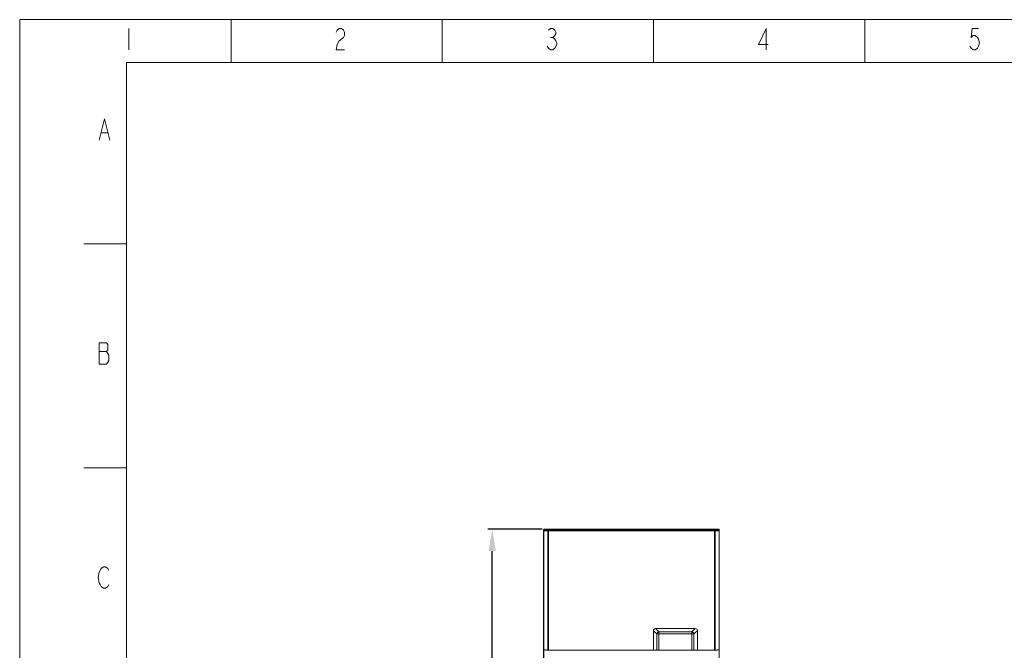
# Model space of a CAD drawing. Header units: millimetres. Extents: x 1111 to 2862, y 128 to 537.
# Tile 4 of 14: x 2284 to 2508, y 393 to 537. Entities that reach past the tile are written whole.
import ezdxf

# ---------------------------------------------------------------- set-up
doc = ezdxf.new("R2010")
doc.units = ezdxf.units.MM
doc.header["$LTSCALE"] = 10
doc.header["$PDMODE"] = 3
doc.header["$PDSIZE"] = 8
doc.layers.get('0').update_dxf_attribs({"linetype": 'CONTINUOUS', "lineweight": 15})
doc.layers.get('Defpoints').update_dxf_attribs({"linetype": 'CONTINUOUS'})
doc.layers.add('标注层', color=7, linetype='CONTINUOUS', lineweight=9)
doc.styles.add('dim', font='txt', dxfattribs={"width": 0.6})
doc.dimstyles.get("Standard").update_dxf_attribs({"dimtxt": 6, "dimasz": 5, "dimexe": 1, "dimexo": 0.5, "dimgap": 1, "dimtad": 1, "dimdec": 1, "dimdsep": 46, "dimtxsty": 'dim', "dimcen": 0, "dimadec": 0, "dimazin": 0, "dimtp": 0.01, "dimtm": 0.01, "dimtfac": 1, "dimtdec": 1, "dimtmove": 0, "dimatfit": 3, "dimfxl": 1, "dimtolj": 1, "dimarcsym": 0})

# ---------------------------------------------------------------- blocks, each defined once
blk = doc.blocks.new('A$C642B7837')
at = {"color": 2, "linetype": 'Continuous'}
for p, q in [((0, 0), (0, 420)), ((0, 420), (594, 420)), ((49.5, 410), (49.5, 420)), ((99, 410), (99, 420)), ((148.5, 410), (148.5, 420)), ((198, 410), (198, 420)), ((25.6, 417.92), (25.6, 412.92)), ((124.35, 415.84), (124.85, 415.84)), ((19.12, 393.46), (20.62, 393.46)), ((15, 367.5), (25, 367.5)), ((18.62, 342.21), (20.37, 342.21)), ((15, 315), (25, 315))]:
    blk.add_line(p, q, dxfattribs=at)
at = {"color": 7, "linetype": 'Continuous'}
for p, q in [((25, 10), (25, 410)), ((25, 410), (584, 410))]:
    blk.add_line(p, q, dxfattribs=at)
at = {"color": 2, "linetype": 'Continuous'}
for points in [[(74.1, 417.09), (74.35, 417.51), (74.85, 417.92), (75.35, 417.92), (75.85, 417.51), (76.1, 417.09), (76.1, 416.26), (75.85, 415.84)], [(123.85, 417.51), (124.35, 417.92), (124.85, 417.92), (125.35, 417.51), (125.6, 417.09), (125.6, 416.67), (125.35, 416.26), (124.85, 415.84), (125.35, 415.42), (125.6, 415.01), (125.85, 414.59), (125.85, 414.17)], [(174.85, 412.92), (174.85, 417.92), (173.1, 414.17), (175.35, 414.17)], [(224.6, 417.92), (223.1, 417.92), (222.85, 415.84), (223.35, 416.26), (223.85, 416.26), (224.35, 415.84), (224.6, 415.42), (224.85, 414.59), (224.6, 413.76), (224.35, 413.34), (223.85, 412.92), (223.35, 412.92), (222.85, 413.34), (222.6, 413.76)], [(75.85, 415.84), (74.85, 415.01), (74.35, 414.17), (74.1, 412.92), (76.1, 412.92)], [(125.85, 414.17), (125.35, 413.34), (124.85, 412.92), (124.35, 412.92), (123.85, 413.34), (123.6, 413.76)], [(18.62, 391.79), (19.87, 396.79), (21.12, 391.79)], [(18.62, 344.29), (18.62, 339.29), (20.37, 339.29), (20.62, 339.71), (20.87, 340.13), (20.87, 341.38)], [(20.87, 341.38), (20.37, 342.21), (20.62, 342.63), (20.62, 343.88), (20.37, 344.29), (18.62, 344.29)], [(18.62, 290.54), (19.12, 291.38), (19.62, 291.79), (20.12, 291.79), (20.62, 291.38), (20.87, 290.96)], [(20.87, 287.63), (20.62, 287.21), (20.12, 286.79), (19.62, 286.79), (19.12, 287.21), (18.87, 287.63), (18.62, 288.04), (18.37, 289.29), (18.62, 290.54)]]:
    blk.add_lwpolyline(points, dxfattribs=at)
blk = doc.blocks.new('*D14')
at = {"layer": 'Defpoints', "color": 0, "transparency": 16777216}
for p in [(2391.76, 420.49), (2403.66, 420.49), (2404.46, 250.49)]:
    blk.add_point(p, dxfattribs=at)
at = {"layer": '标注层', "color": 0, "lineweight": -2, "transparency": 16777216}
for p, q in [((2403.16, 420.49), (2390.76, 420.49)), ((2391.76, 255.49), (2391.76, 415.49)), ((2403.96, 250.49), (2390.76, 250.49))]:
    blk.add_line(p, q, dxfattribs=at)
at = {"layer": '标注层', "color": 0, "transparency": 16777216}
for points in [[(2390.92, 415.49), (2392.59, 415.49), (2391.76, 420.49)], [(2390.92, 255.49), (2392.59, 255.49), (2391.76, 250.49)]]:
    blk.add_solid(points, dxfattribs=at)
at = {"layer": '标注层', "color": 0, "transparency": 16777216, "insert": (2387.76, 335.49), "char_height": 6, "attachment_point": 5, "rotation": 90, "style": 'dim'}
blk.add_mtext('\\A1;170', dxfattribs=at)

msp = doc.modelspace()

# ---------------------------------------------------------------- linework, layer by layer
at = {"color": 7, "linetype": 'Continuous'}
for p, q in [((2403.46, 251.49), (2403.46, 420.29)), ((2403.46, 420.14), (2403.52, 420.14)), ((2403.52, 393.11), (2403.52, 420.14)), ((2404.41, 420.12), (2403.52, 420.14)), ((2403.66, 420.34), (2403.66, 420.49)), ((2403.66, 420.49), (2443.26, 420.49)), ((2404.55, 420.32), (2403.66, 420.34)), ((2404.41, 420.12), (2404.41, 392.95)), ((2404.41, 420.12), (2442.52, 420.12)), ((2404.55, 392.94), (2404.55, 420.32)), ((2442.38, 420.32), (2404.55, 420.32)), ((2405.38, 420.38), (2405.28, 420.49)), ((2405.38, 420.38), (2441.55, 420.38)), ((2441.55, 420.38), (2441.65, 420.49)), ((2443.26, 420.34), (2442.38, 420.32)), ((2442.38, 392.94), (2442.38, 420.32)), ((2443.41, 420.14), (2442.52, 420.12)), ((2442.52, 392.95), (2442.52, 420.12)), ((2443.26, 420.49), (2443.26, 420.34)), ((2443.36, 420.46), (2443.3, 420.48)), ((2443.41, 420.14), (2443.41, 393.11)), ((2443.41, 420.14), (2443.46, 420.14)), ((2443.46, 420.29), (2443.46, 251.31)), ((2428.46, 392.94), (2428.46, 397.37)), ((2428.46, 397.37), (2429.25, 396.65)), ((2437.99, 397.84), (2428.94, 397.84)), ((2428.94, 397.84), (2429.72, 397.12)), ((2429.72, 392.94), (2429.72, 397.12)), ((2437.2, 397.12), (2429.72, 397.12)), ((2437.2, 397.12), (2437.99, 397.84)), ((2437.2, 392.94), (2437.2, 397.12)), ((2437.67, 396.65), (2438.46, 397.37)), ((2438.46, 397.37), (2438.46, 392.94)), ((2429.25, 396.65), (2429.25, 392.94)), ((2429.25, 396.65), (2437.67, 396.65)), ((2437.67, 392.94), (2437.67, 396.65)), ((2403.47, 393.12), (2403.46, 393.13)), ((2403.52, 393.11), (2403.47, 393.12)), ((2403.48, 393.02), (2403.49, 393.01)), ((2403.49, 393.01), (2403.52, 393.01)), ((2404.41, 392.95), (2403.52, 393.11)), ((2403.52, 260.69), (2403.52, 393.01)), ((2403.52, 393.01), (2404.41, 392.85)), ((2404.55, 392.94), (2442.38, 392.94)), ((2443.41, 393.11), (2442.52, 392.95)), ((2442.52, 392.85), (2443.41, 393.01)), ((2443.44, 393.12), (2443.41, 393.11)), ((2443.41, 393.01), (2443.41, 260.69))]:
    msp.add_line(p, q, dxfattribs=at)
msp.add_arc((2443.26, 420.29), 0.199, 78.5894, 89.923, dxfattribs=at)
for centre, start_param, end_param in [((2405.34, 420.29), -0.917399, 0), ((2405.46, 420.29), 5.217745, 6.283185), ((2441.47, 420.29), 0, 1.063503), ((2441.59, 420.29), 0, 0.801115)]:
    msp.add_ellipse(centre, major_axis=(0, 0.2), ratio=0.017455, start_param=start_param, end_param=end_param, dxfattribs=at)
for points in [[(2403.46, 420.29), (2403.46, 420.32), (2403.47, 420.36), (2403.49, 420.39)], [(2403.59, 420.31), (2403.61, 420.32), (2403.64, 420.34), (2403.66, 420.34)], [(2443.44, 420.39), (2443.42, 420.42), (2443.39, 420.44), (2443.36, 420.46)], [(2443.39, 420.23), (2443.4, 420.2), (2443.41, 420.17), (2443.41, 420.14)], [(2443.46, 420.29), (2443.46, 420.32), (2443.45, 420.36), (2443.44, 420.39)]]:
    msp.add_open_spline(points, degree=3, dxfattribs=at)
for points, knots in [([(2403.66, 420.34), (2403.61, 420.34), (2403.51, 420.29), (2403.46, 420.19), (2403.46, 420.14)], [0, 0, 0, 0, 0.500027, 1, 1, 1, 1]), ([(2403.49, 420.39), (2403.51, 420.42), (2403.56, 420.47), (2403.63, 420.49), (2403.66, 420.49)], [0, 0, 0, 0, 0.499984, 1, 1, 1, 1]), ([(2403.52, 420.14), (2403.52, 420.15), (2403.53, 420.21), (2403.56, 420.28), (2403.59, 420.31)], [0, 0, 0, 0, 0.272134, 1, 1, 1, 1]), ([(2404.55, 420.32), (2404.51, 420.32), (2404.43, 420.26), (2404.41, 420.17), (2404.41, 420.12)], [0, 0, 0, 0, 0.441155, 1, 1, 1, 1]), ([(2442.52, 420.12), (2442.52, 420.15), (2442.52, 420.2), (2442.48, 420.28), (2442.42, 420.32), (2442.38, 420.32)], [0, 0, 0, 0, 0.28993, 0.561457, 1, 1, 1, 1]), ([(2443.46, 420.14), (2443.46, 420.19), (2443.42, 420.29), (2443.32, 420.34), (2443.26, 420.34)], [0, 0, 0, 0, 0.500042, 1, 1, 1, 1]), ([(2443.26, 420.34), (2443.29, 420.34), (2443.34, 420.31), (2443.37, 420.26), (2443.39, 420.23)], [0, 0, 0, 0, 0.457352, 1, 1, 1, 1]), ([(2428.46, 397.37), (2428.46, 397.49), (2428.56, 397.75), (2428.82, 397.84), (2428.94, 397.84)], [0, 0, 0, 0, 0.499785, 1, 1, 1, 1]), ([(2429.72, 397.12), (2429.61, 397.11), (2429.38, 396.99), (2429.26, 396.76), (2429.25, 396.65)], [0, 0, 0, 0, 0.498539, 1, 1, 1, 1]), ([(2437.67, 396.65), (2437.66, 396.76), (2437.55, 396.99), (2437.32, 397.11), (2437.2, 397.12)], [0, 0, 0, 0, 0.501463, 1, 1, 1, 1]), ([(2437.99, 397.84), (2438.11, 397.84), (2438.37, 397.75), (2438.46, 397.49), (2438.46, 397.37)], [0, 0, 0, 0, 0.500215, 1, 1, 1, 1]), ([(2403.46, 393.03), (2403.46, 393.03), (2403.47, 393.02), (2403.48, 393.02), (2403.48, 393.02)], [0, 0, 0, 0, 0.643938, 1, 1, 1, 1]), ([(2404.55, 392.94), (2404.53, 392.94), (2404.49, 392.94), (2404.44, 392.95), (2404.41, 392.95)], [0, 0, 0, 0, 0.275679, 1, 1, 1, 1]), ([(2442.52, 392.95), (2442.51, 392.95), (2442.47, 392.94), (2442.42, 392.94), (2442.38, 392.94)], [0, 0, 0, 0, 0.214973, 1, 1, 1, 1]), ([(2443.41, 393.01), (2443.42, 393.01), (2443.44, 393.01), (2443.46, 393.02), (2443.46, 393.03)], [0, 0, 0, 0, 0.688877, 1, 1, 1, 1]), ([(2443.46, 393.13), (2443.46, 393.13), (2443.46, 393.12), (2443.45, 393.12), (2443.44, 393.12)], [0, 0, 0, 0, 0.147624, 1, 1, 1, 1])]:
    msp.add_open_spline(points, degree=3, knots=knots, dxfattribs=at)

# ---------------------------------------------------------------- block references
at = {"color": 3, "xscale": 0.9720000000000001, "yscale": 0.9720000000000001, "zscale": 0.9720000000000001}
msp.add_blockref('A$C642B7837', (2284.16, 128.29), dxfattribs=at)

# ---------------------------------------------------------------- dimensions: what is measured, and where the dimension line sits
at = {"layer": '标注层', "color": 3}
dim = msp.add_linear_dim(base=(2391.76, 420.49), p1=(2404.46, 250.49), p2=(2403.66, 420.49), angle=90, dimstyle='Standard', dxfattribs=at)
dim.commit()
dim.dimension.update_dxf_attribs({"geometry": '*D14', "text_midpoint": (2387.76, 335.49)})

doc.saveas('drawing.dxf')
